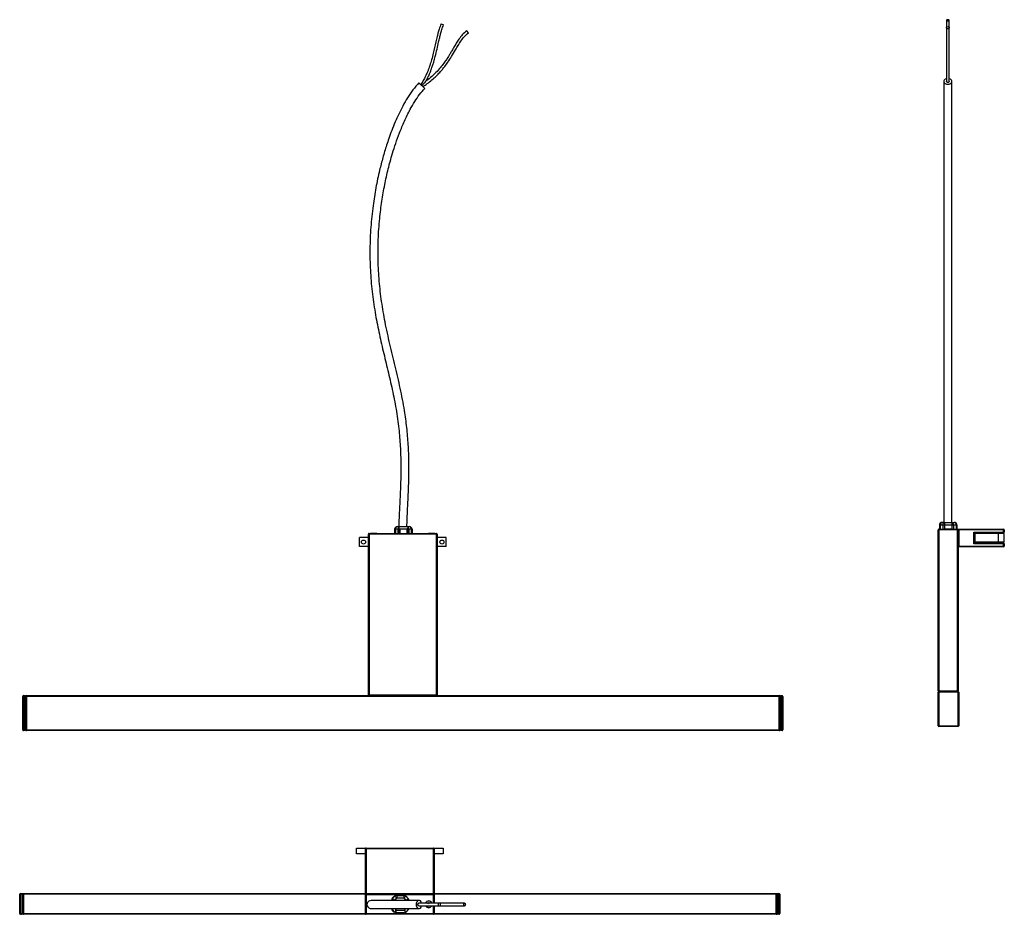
# Model space of a CAD drawing. Header units: millimetres. Extents: x -712 to 16, y -962 to -301.
import ezdxf

# ---------------------------------------------------------------- set-up
doc = ezdxf.new("R2010")
doc.units = ezdxf.units.MM

msp = doc.modelspace()

# ---------------------------------------------------------------- linework, layer by layer
at = {"color": 7, "linetype": 'Continuous', "lineweight": 25}
for p, q in [((-400.64, -303.83), (-398.8, -304.61)), ((-380.47, -310.53), (-381.7, -308.95)), ((-416.96, -347.38), (-412.66, -351.57)), ((-432.99, -675.48), (-424.09, -675.48)), ((-432.04, -675.48), (-432.04, -680.48)), ((-431.74, -675.48), (-431.74, -680.48)), ((-431.17, -677.48), (-431.74, -676.9)), ((-425.32, -676.87), (-425.92, -677.48)), ((-425.32, -675.48), (-425.32, -680.48)), ((-425.04, -675.48), (-425.04, -680.48)), ((-32.15, -674.42), (-32.15, -677.42)), ((-32.06, -673.81), (-32.06, -677.42)), ((-19.23, -674.42), (-31.95, -674.42)), ((-31.95, -674.42), (-31.95, -677.42)), ((-31.56, -674.42), (-31.56, -677.42)), ((-30.15, -672.42), (-21.23, -672.42)), ((-29.74, -674.42), (-29.74, -677.42)), ((-28.32, -672.42), (-28.32, -677.42)), ((-23.06, -672.42), (-23.06, -677.42)), ((-21.65, -674.42), (-21.65, -677.42)), ((-19.82, -674.42), (-19.82, -677.42)), ((-19.23, -674.42), (-19.23, -677.42)), ((-460.97, -690.17), (-460.97, -683.67)), ((-454.38, -683.67), (-460.97, -683.67)), ((-403.56, -680.98), (-454.38, -680.98)), ((-454.38, -799.98), (-454.38, -680.98)), ((-453.88, -680.48), (-453.88, -800.48)), ((-453.88, -680.48), (-404.06, -680.48)), ((-452.73, -680.36), (-452.73, -680.48)), ((-452.73, -680.36), (-448.03, -680.36)), ((-448.03, -680.48), (-448.03, -680.36)), ((-432.04, -677.48), (-434.99, -677.48)), ((-434.99, -677.48), (-434.99, -680.48)), ((-434.41, -677.48), (-434.41, -680.48)), ((-432.58, -677.48), (-432.58, -680.48)), ((-425.92, -677.48), (-431.17, -677.48)), ((-431.17, -677.48), (-431.17, -680.48)), ((-425.92, -677.48), (-425.92, -680.48)), ((-422.09, -677.48), (-425.04, -677.48)), ((-424.51, -677.48), (-424.51, -680.48)), ((-422.68, -677.48), (-422.68, -680.48)), ((-422.09, -677.48), (-422.09, -680.48)), ((-409.91, -680.27), (-409.91, -680.48)), ((-409.91, -680.27), (-405.21, -680.27)), ((-405.21, -680.48), (-405.21, -680.27)), ((-404.06, -800.48), (-404.06, -680.48)), ((-403.56, -680.98), (-403.56, -799.98)), ((-396.97, -683.67), (-403.56, -683.67)), ((-396.97, -690.17), (-396.97, -683.67)), ((-33.2, -796.92), (-33.2, -677.92)), ((15.8, -677.92), (-33.2, -677.92)), ((-32.7, -677.42), (-32.7, -823.22)), ((-32.7, -677.42), (-18.7, -677.42)), ((-28.14, -677.22), (-28.14, -677.42)), ((-28.14, -677.22), (-23.44, -677.22)), ((-23.44, -677.42), (-23.44, -677.22)), ((-18.7, -797.42), (-18.7, -677.42)), ((-18.2, -677.92), (-18.2, -796.92)), ((-17.7, -677.42), (-17.7, -690.42)), ((-17.7, -677.42), (15.3, -677.42)), ((-6.7, -679.62), (15.8, -679.62)), ((-6.7, -688.22), (-6.7, -679.62)), ((-6.7, -679.62), (-6.2, -680.12)), ((15.3, -680.12), (-6.2, -680.12)), ((-6.2, -680.12), (-6.2, -687.72)), ((15.8, -680.62), (-5.73, -680.62)), ((-5.73, -687.12), (-5.73, -680.62)), ((11.4, -687.12), (11.4, -680.62)), ((15.3, -680.12), (15.3, -677.42)), ((15.8, -677.92), (15.8, -679.62)), ((15.8, -687.12), (15.8, -680.62)), ((-454.38, -690.17), (-460.97, -690.17)), ((-396.97, -690.17), (-403.56, -690.17)), ((-18.2, -689.92), (15.8, -689.92)), ((15.3, -690.42), (-17.7, -690.42)), ((-6.7, -688.22), (-6.2, -687.72)), ((15.8, -688.22), (-6.7, -688.22)), ((-6.2, -687.72), (15.3, -687.72)), ((15.8, -687.12), (-5.73, -687.12)), ((15.3, -690.42), (15.3, -687.72)), ((15.8, -688.22), (15.8, -689.92)), ((-709.47, -800.48), (-709.47, -826.28)), ((-709.47, -800.48), (-708.17, -800.48)), ((-708.67, -800.98), (-708.17, -800.48)), ((-708.17, -800.48), (-708.17, -826.28)), ((-707.17, -800.48), (-707.17, -826.28)), ((-707.17, -800.48), (-150.57, -800.48)), ((-454.38, -799.98), (-403.56, -799.98)), ((-150.57, -826.28), (-150.57, -800.48)), ((-149.77, -800.48), (-148.47, -800.48)), ((-149.77, -800.48), (-149.27, -800.98)), ((-149.77, -826.28), (-149.77, -800.48)), ((-148.47, -826.28), (-148.47, -800.48)), ((-33.2, -796.92), (-18.2, -796.92)), ((-17.8, -797.92), (-33.2, -797.92)), ((-33.2, -822.72), (-33.2, -797.92)), ((-32.7, -797.42), (-18.3, -797.42)), ((-18.3, -823.22), (-18.3, -797.42)), ((-17.8, -797.92), (-17.8, -822.72)), ((-708.67, -800.98), (-709.97, -800.98)), ((-709.97, -825.78), (-709.97, -800.98)), ((-708.67, -825.78), (-708.67, -800.98)), ((-707.67, -802.28), (-708.17, -802.28)), ((-150.07, -800.98), (-707.67, -800.98)), ((-707.67, -825.78), (-707.67, -800.98)), ((-150.07, -800.98), (-150.07, -825.78)), ((-149.77, -802.28), (-150.07, -802.28)), ((-147.97, -800.98), (-149.27, -800.98)), ((-149.27, -800.98), (-149.27, -825.78)), ((-147.97, -800.98), (-147.97, -825.78)), ((-709.97, -825.78), (-708.67, -825.78)), ((-708.17, -826.28), (-709.47, -826.28)), ((-708.67, -825.78), (-708.17, -826.28)), ((-708.17, -824.48), (-707.67, -824.48)), ((-707.67, -825.78), (-150.07, -825.78)), ((-150.57, -826.28), (-707.17, -826.28)), ((-150.07, -824.48), (-149.77, -824.48)), ((-149.77, -826.28), (-149.27, -825.78)), ((-148.47, -826.28), (-149.77, -826.28)), ((-149.27, -825.78), (-147.97, -825.78)), ((-33.2, -822.72), (-17.8, -822.72)), ((-18.3, -823.22), (-32.7, -823.22)), ((-463.18, -913.11), (-399.18, -913.11)), ((-463.18, -917.51), (-463.18, -913.11)), ((-405.79, -913.61), (-456.59, -913.61)), ((-456.59, -946.61), (-456.59, -913.61)), ((-456.09, -913.11), (-456.09, -962.11)), ((-406.29, -947.11), (-406.29, -913.11)), ((-405.79, -913.61), (-405.79, -946.61)), ((-399.18, -913.11), (-399.18, -917.51)), ((-456.59, -917.51), (-463.18, -917.51)), ((-399.18, -917.51), (-405.79, -917.51)), ((-709.88, -947.21), (-712.18, -947.21)), ((-712.18, -961.61), (-712.18, -947.21)), ((-711.68, -946.71), (-711.68, -962.11)), ((-711.68, -946.71), (-456.58, -946.71)), ((-710.38, -947.21), (-710.38, -961.61)), ((-709.88, -946.71), (-709.38, -947.21)), ((-709.88, -961.61), (-709.88, -946.71)), ((-709.38, -947.21), (-709.38, -962.11)), ((-456.59, -946.61), (-405.79, -946.61)), ((-456.59, -961.61), (-456.59, -947.61)), ((-405.77, -947.61), (-456.59, -947.61)), ((-456.09, -947.11), (-406.27, -947.11)), ((-436.93, -950.95), (-436.93, -950.96)), ((-436.61, -950.56), (-434.79, -948.73)), ((-436.61, -950.56), (-435.2, -951.97)), ((-433.37, -950.14), (-435.2, -951.97)), ((-434.79, -948.73), (-433.37, -950.14)), ((-433.37, -948.14), (-433.37, -950.14)), ((-433.37, -948.14), (-428.13, -948.14)), ((-428.13, -950.14), (-433.37, -950.14)), ((-428.13, -948.14), (-428.13, -950.14)), ((-426.72, -948.73), (-428.13, -950.14)), ((-426.3, -951.97), (-428.13, -950.14)), ((-426.72, -948.73), (-424.89, -950.56)), ((-424.89, -950.56), (-426.3, -951.97)), ((-411.13, -954.19), (-410.7, -953.58)), ((-410.7, -953.58), (-410.02, -954.07)), ((-409.74, -954.02), (-409.26, -953.34)), ((-409.26, -953.34), (-408.66, -953.77)), ((-406.27, -953.87), (-406.27, -947.11)), ((-405.8, -946.71), (-150.68, -946.71)), ((-405.77, -947.61), (-405.77, -953.87)), ((-152.28, -946.71), (-152.78, -947.21)), ((-152.78, -962.11), (-152.78, -947.21)), ((-152.28, -946.71), (-152.28, -961.61)), ((-150.18, -947.21), (-152.28, -947.21)), ((-151.98, -947.21), (-151.98, -961.61)), ((-150.68, -962.11), (-150.68, -946.71)), ((-150.18, -947.21), (-150.18, -961.61)), ((-709.88, -960.11), (-710.38, -960.11)), ((-436.93, -958.24), (-436.93, -958.45)), ((-434.79, -960.47), (-436.61, -958.64)), ((-434.93, -960.45), (-434.81, -960.45)), ((-434.79, -960.47), (-434.25, -959.94)), ((-434.25, -957.87), (-434.25, -960.85)), ((-434.25, -959.45), (-433.95, -959.45)), ((-434.25, -960.45), (-433.95, -960.45)), ((-433.95, -960.97), (-433.95, -957.87)), ((-433.95, -959.06), (-427.52, -959.06)), ((-427.52, -957.87), (-427.52, -960.96)), ((-427.52, -959.45), (-427.43, -959.45)), ((-427.52, -960.45), (-427.43, -960.45)), ((-427.25, -960.85), (-427.25, -957.87)), ((-426.72, -960.47), (-427.25, -959.94)), ((-424.89, -958.64), (-426.72, -960.47)), ((-410.28, -956.05), (-410.54, -955.87)), ((-410.15, -955.87), (-410.28, -956.05)), ((-406.27, -962.11), (-406.27, -955.87)), ((-405.77, -955.87), (-405.77, -961.61)), ((-151.98, -960.11), (-152.28, -960.11)), ((-712.18, -961.61), (-710.38, -961.61)), ((-710.88, -962.11), (-711.68, -962.11)), ((-709.88, -961.61), (-152.28, -961.61)), ((-152.78, -962.11), (-709.38, -962.11)), ((-428.13, -961.06), (-433.37, -961.06)), ((-151.98, -961.61), (-150.18, -961.61)), ((-150.68, -962.11), (-151.48, -962.11))]:
    msp.add_line(p, q, dxfattribs=at)
at = {"color": 8, "linetype": 'Continuous', "lineweight": 25}
for p, q in [((-456.39, -947.21), (-709.38, -947.21)), ((-152.78, -947.21), (-405.97, -947.21)), ((-436.61, -958.64), (-435.85, -957.88)), ((-434.56, -957.87), (-434.25, -958.18)), ((-427.25, -958.18), (-426.94, -957.87)), ((-424.89, -958.64), (-425.65, -957.88))]:
    msp.add_line(p, q, dxfattribs=at)
at = {"color": 7, "linetype": 'Continuous', "lineweight": 25, "flags": 128}
for points in [[(-25.96, -301.55), (-25.58, -301.52), (-25.26, -301.44), (-25.04, -301.31), (-24.96, -301.16), (-25.04, -301.02), (-25.26, -300.89), (-25.58, -300.81), (-25.96, -300.78), (-26.35, -300.81), (-26.67, -300.89), (-26.89, -301.02), (-26.96, -301.16), (-26.89, -301.31), (-26.67, -301.44), (-26.35, -301.52), (-25.96, -301.55)], [(-25.96, -305.89), (-25.58, -305.95), (-25.26, -306.12), (-25.04, -306.38), (-24.96, -306.68), (-25.04, -306.99), (-25.26, -307.24), (-25.58, -307.42), (-25.96, -307.48), (-26.35, -307.42), (-26.67, -307.24), (-26.89, -306.99), (-26.96, -306.68), (-26.89, -306.38), (-26.67, -306.12), (-26.35, -305.95), (-25.96, -305.89)], [(-26.98, -344.45), (-26.99, -344.45), (-27.89, -344.81), (-28.56, -345.37), (-28.92, -346.05), (-28.92, -346.78), (-28.56, -347.46), (-27.89, -348.02), (-26.99, -348.38), (-25.96, -348.51)], [(-25.96, -348.51), (-24.94, -348.38), (-24.03, -348.02), (-23.36, -347.46), (-23.01, -346.78), (-23.01, -346.05), (-23.36, -345.37), (-24.03, -344.81), (-24.94, -344.45), (-24.96, -344.44)], [(-414.99, -953.86), (-415, -953.84), (-415.37, -952.94), (-415.94, -952.27), (-416.64, -951.92), (-417.39, -951.92), (-418.09, -952.27), (-418.66, -952.94), (-419.04, -953.84), (-419.16, -954.87), (-419.04, -955.9), (-418.66, -956.8), (-418.09, -957.47), (-417.39, -957.82), (-416.64, -957.82), (-415.94, -957.47), (-415.37, -956.8), (-415, -955.9), (-414.99, -955.88)], [(-401, -954.87), (-401.07, -954.49), (-401.27, -954.16), (-401.57, -953.95), (-401.93, -953.87), (-402.28, -953.95), (-402.58, -954.16), (-402.78, -954.49), (-402.85, -954.87), (-402.78, -955.25), (-402.58, -955.58), (-402.28, -955.79), (-401.93, -955.87), (-401.57, -955.79), (-401.27, -955.58), (-401.07, -955.25), (-401, -954.87)], [(-383.9, -954.87), (-383.86, -954.49), (-383.72, -954.16), (-383.53, -953.95), (-383.29, -953.87), (-383.06, -953.95), (-382.86, -954.16), (-382.73, -954.49), (-382.68, -954.87), (-382.73, -955.25), (-382.86, -955.58), (-383.06, -955.79), (-383.29, -955.87), (-383.53, -955.79), (-383.72, -955.58), (-383.86, -955.25), (-383.9, -954.87)]]:
    msp.add_lwpolyline(points, dxfattribs=at)
at = {"color": 7, "linetype": 'Continuous', "lineweight": 25}
for centre in [(-457.97, -686.92), (-399.97, -686.92)]:
    msp.add_circle(centre, 1.5, dxfattribs=at)
for centre, radius, start, end in [((-432.99, -677.48), 2, 90, 180), ((-432.64, -677.23), 1.79, 101.42175, 188.04947), ((-430.2, -677.41), 2.38, 140.753, 181.51771), ((-426.89, -677.41), 2.38, 358.48229, 39.247), ((-424.45, -677.23), 1.79, 351.95053, 78.57825), ((-424.09, -677.48), 2, 0, 90), ((-30.15, -674.42), 2, 90, 180), ((-30.15, -674.42), 1.8, 119.28457, 180), ((-29.19, -674.36), 2.38, 140.753, 181.51771), ((-29.31, -676.05), 3.63, 89.39097, 118.28961), ((-27.97, -674.17), 1.79, 101.42175, 188.04947), ((-23.42, -674.17), 1.79, 351.95053, 78.57825), ((-21.59, -674.17), 1.79, 351.95053, 78.57825), ((-21.23, -674.42), 2, 360, 90), ((-453.88, -680.98), 0.5, 90, 180), ((-404.06, -680.98), 0.5, 0, 90), ((-32.7, -677.92), 0.5, 90, 180), ((-18.7, -677.92), 0.5, 0, 90), ((-17.7, -677.92), 0.5, 90, 180), ((15.3, -677.92), 0.5, 0, 90), ((15.3, -679.62), 0.5, 270, 0), ((-17.7, -689.92), 0.5, 180, 270), ((15.3, -688.22), 0.5, 0, 90), ((15.3, -689.92), 0.5, 270, 0), ((-709.47, -800.98), 0.5, 90, 180), ((-707.17, -800.98), 0.5, 90, 180), ((-453.88, -799.98), 0.5, 180, 270), ((-404.06, -799.98), 0.5, 270, 0), ((-150.57, -800.98), 0.5, 0, 90), ((-148.47, -800.98), 0.5, 0, 90), ((-32.7, -796.92), 0.5, 180, 270), ((-32.7, -797.92), 0.5, 90, 180), ((-18.7, -796.92), 0.5, 270, 0), ((-18.3, -797.92), 0.5, 0, 90), ((-709.47, -825.78), 0.5, 180, 270), ((-707.17, -825.78), 0.5, 180, 270), ((-150.57, -825.78), 0.5, 270, 0), ((-148.47, -825.78), 0.5, 270, 0), ((-32.7, -822.72), 0.5, 180, 270), ((-18.3, -822.72), 0.5, 270, 0), ((-456.09, -913.61), 0.5, 90, 180), ((-406.29, -913.61), 0.5, 0, 90), ((-711.68, -947.21), 0.5, 90, 180), ((-710.88, -947.21), 0.5, 0, 90), ((-456.09, -946.61), 0.5, 180, 270), ((-456.09, -947.61), 0.5, 90, 180), ((-435.2, -951.97), 2, 135, 180), ((-434.93, -950.95), 2, 92.24988, 180), ((-433.37, -950.14), 2, 90, 135), ((-428.13, -950.14), 2, 45, 90), ((-426.3, -951.97), 2, 0, 45), ((-409.77, -954.7), 2.5, 19.37243, 160.35195), ((-409.77, -954.7), 2.35, 21.0315, 158.99241), ((-406.29, -946.61), 0.5, 270, 0), ((-406.27, -947.61), 0.5, 0, 90), ((-151.48, -947.21), 0.5, 90, 180), ((-150.68, -947.21), 0.5, 0, 90), ((-435.2, -957.23), 2, 198.84, 225), ((-434.93, -958.45), 2, 180, 270), ((-433.37, -959.06), 2, 225, 243.93455), ((-427.43, -958.45), 1, 270, 280.2322), ((-427.43, -958.45), 2, 270, 275.09566), ((-428.13, -959.06), 2, 296.06545, 315), ((-427.43, -958.45), 2, 300.47661, 329.52339), ((-426.3, -957.23), 2, 315, 341.12023), ((-409.77, -954.7), 2.5, 208.63291, 331.61371), ((-409.77, -954.7), 2.35, 210.47333, 324.68874), ((-711.68, -961.61), 0.5, 180, 270), ((-710.88, -961.61), 0.5, 270, 0), ((-709.38, -961.61), 0.5, 180, 270), ((-456.09, -961.61), 0.5, 180, 270), ((-433.37, -959.06), 2, 253.23002, 270), ((-428.13, -959.06), 2, 270, 287.68853), ((-406.27, -961.61), 0.5, 270, 0), ((-152.78, -961.61), 0.5, 270, 0), ((-151.48, -961.61), 0.5, 180, 270), ((-150.68, -961.61), 0.5, 270, 0)]:
    msp.add_arc(centre, radius, start, end, dxfattribs=at)
for points, knots in [([(-400.64, -303.83), (-401.13, -305.12), (-402.01, -307.43), (-402.88, -310.55), (-403.51, -313.04), (-404.02, -315.18), (-404.96, -319.35), (-406.06, -324.44), (-407.56, -330.21), (-408.61, -333.64), (-409.46, -336.1), (-410.13, -337.9), (-411.02, -340.13), (-412.23, -342.8), (-413.72, -345.76), (-414.94, -347.75), (-415.56, -348.75)], [0, 0, 0, 0, 0.086938, 0.155584, 0.204506, 0.248773, 0.294, 0.474588, 0.57692, 0.670364, 0.700847, 0.740785, 0.791242, 0.852675, 0.9256, 1, 1, 1, 1]), ([(-411.67, -346.06), (-411.13, -345), (-410.14, -343.08), (-408.99, -340.44), (-408.1, -338.2), (-406.62, -334.13), (-405.1, -328.89), (-403.6, -322.54), (-402.71, -318.48), (-402.05, -315.6), (-401.58, -313.61), (-400.94, -311.07), (-400.08, -307.96), (-399.24, -305.77), (-398.8, -304.61)], [0, 0, 0, 0, 0.08193, 0.148646, 0.198866, 0.24767, 0.446883, 0.574667, 0.697648, 0.733075, 0.777953, 0.838873, 0.913773, 1, 1, 1, 1]), ([(-26.96, -301.16), (-26.96, -302.44), (-26.96, -304.14), (-26.96, -305.9), (-26.96, -306.33)], [0, 0, 0, 0, 0.751434, 1, 1, 1, 1]), ([(-24.96, -306.33), (-24.96, -305.79), (-24.96, -304.04), (-24.96, -302.34), (-24.96, -301.16)], [0, 0, 0, 0, 0.308048, 1, 1, 1, 1]), ([(-414.08, -350.19), (-413.03, -349.48), (-410.73, -347.94), (-407.4, -345.37), (-404.29, -342.57), (-401.75, -339.95), (-399.69, -337.58), (-397.65, -335.04), (-395.35, -331.87), (-392.66, -327.75), (-390.22, -323.6), (-387.99, -319.78), (-385.96, -316.54), (-383.59, -313.28), (-381.54, -311.47), (-380.47, -310.53)], [0, 0, 0, 0, 0.072344, 0.158321, 0.240059, 0.310846, 0.366774, 0.419712, 0.4964, 0.590884, 0.700787, 0.771032, 0.843984, 0.919406, 1, 1, 1, 1]), ([(-381.7, -308.95), (-382.82, -309.93), (-384.95, -311.8), (-387.37, -315.06), (-389.34, -318.15), (-391.03, -321.03), (-392.55, -323.62), (-393.92, -325.91), (-395.14, -327.87), (-396.49, -329.94), (-398.21, -332.44), (-400.62, -335.61), (-403.68, -339.15), (-407.37, -342.71), (-410.12, -345.02), (-411.63, -346.06), (-411.68, -346.09)], [0, 0, 0, 0, 0.093161, 0.17609, 0.252049, 0.321559, 0.384358, 0.439856, 0.48768, 0.528513, 0.593796, 0.677286, 0.776324, 0.885704, 0.996676, 1, 1, 1, 1]), ([(-26.96, -306.68), (-26.96, -307.78), (-26.96, -309.85), (-26.96, -313.51), (-26.96, -316.93), (-26.96, -320.07), (-26.96, -322.82), (-26.96, -325.14), (-26.96, -327.44), (-26.96, -330.07), (-26.96, -333.29), (-26.96, -336.87), (-26.96, -340.48), (-26.96, -343.73), (-26.96, -345.63), (-26.96, -346.52)], [0, 0, 0, 0, 0.092845, 0.175872, 0.252062, 0.321046, 0.381726, 0.433277, 0.476512, 0.537357, 0.614675, 0.706055, 0.80672, 0.908598, 1, 1, 1, 1]), ([(-24.96, -346.52), (-24.96, -345.74), (-24.96, -344.13), (-24.96, -341.5), (-24.96, -338.73), (-24.96, -336.15), (-24.96, -333.82), (-24.96, -331.31), (-24.96, -328.16), (-24.96, -324.07), (-24.96, -319.95), (-24.96, -316.13), (-24.96, -312.86), (-24.96, -309.52), (-24.96, -307.65), (-24.96, -306.68)], [0, 0, 0, 0, 0.079586, 0.164319, 0.244508, 0.313622, 0.367757, 0.420139, 0.495739, 0.588752, 0.697165, 0.766876, 0.840013, 0.916747, 1, 1, 1, 1]), ([(-416.96, -347.38), (-418.51, -349.12), (-421.63, -352.63), (-425.5, -358.5), (-428.94, -364.5), (-431.92, -370.47), (-434.65, -376.55), (-437.07, -382.55), (-439.18, -388.31), (-440.89, -393.42), (-442.36, -398.14), (-443.69, -402.72), (-444.93, -407.35), (-446.77, -414.78), (-448.94, -425.06), (-451.18, -439.14), (-452.73, -454.18), (-453.39, -470.12), (-453.06, -485.96), (-451.75, -501.68), (-449.57, -516.88), (-446.72, -531.58), (-443.45, -545.82), (-439.98, -560.01), (-436.66, -574.24), (-433.82, -588.62), (-431.83, -602.6), (-430.7, -616.15), (-430.29, -629.24), (-430.42, -639.14), (-430.63, -645.79), (-430.76, -649.16), (-430.9, -652.44), (-431.05, -655.73), (-431.24, -659.43), (-431.46, -663.93), (-431.7, -669.31), (-431.91, -674.94), (-431.94, -678.72), (-431.96, -680.48)], [0, 0, 0, 0, 0.020406, 0.041034, 0.061386, 0.080977, 0.099422, 0.119686, 0.137636, 0.153074, 0.166905, 0.18083, 0.194844, 0.208925, 0.247816, 0.286739, 0.33367, 0.380116, 0.426339, 0.472283, 0.518075, 0.56074, 0.603346, 0.645957, 0.68858, 0.731288, 0.774178, 0.812128, 0.850306, 0.888736, 0.898782, 0.908614, 0.918205, 0.92753, 0.937435, 0.950702, 0.966891, 0.984663, 1, 1, 1, 1]), ([(-411.7, -346.12), (-411.7, -346.12), (-411.71, -346.13), (-411.76, -346.18), (-411.94, -346.39), (-412.81, -347.37), (-413.81, -348.45), (-414.67, -349.33), (-414.81, -349.47), (-414.81, -349.47)], [0, 0, 0, 0, 0.000904, 0.025424, 0.070858, 0.223456, 0.875895, 0.997896, 1, 1, 1, 1]), ([(-28.96, -346.42), (-28.96, -348.03), (-28.96, -351.29), (-28.96, -356.78), (-28.96, -362.47), (-28.96, -368.18), (-28.96, -374.35), (-28.96, -380.73), (-28.96, -387.08), (-28.96, -392.71), (-28.96, -397.93), (-28.96, -403.09), (-28.96, -410.68), (-28.96, -420.74), (-28.96, -434.19), (-28.96, -448.56), (-28.96, -463.8), (-28.96, -478.95), (-28.96, -493.98), (-28.96, -507.83), (-28.96, -520.42), (-28.96, -531.73), (-28.96, -542.79), (-28.96, -553.89), (-28.96, -565.41), (-28.96, -577.65), (-28.96, -589.71), (-28.96, -601.11), (-28.96, -609.46), (-28.96, -615.47), (-28.96, -619.5), (-28.96, -623.96), (-28.96, -629.2), (-28.96, -635.28), (-28.96, -642.08), (-28.96, -649.4), (-28.96, -656.97), (-28.96, -664.48), (-28.96, -669.63), (-28.96, -672.23), (-28.96, -672.42)], [0, 0, 0, 0, 0.019236, 0.03905, 0.05882, 0.078007, 0.096182, 0.119411, 0.139628, 0.156577, 0.17242, 0.188393, 0.204455, 0.242478, 0.280495, 0.326386, 0.371764, 0.41693, 0.461772, 0.506483, 0.54174, 0.576069, 0.609807, 0.643276, 0.678216, 0.715795, 0.755219, 0.787727, 0.818535, 0.830178, 0.841582, 0.854562, 0.870128, 0.888458, 0.908915, 0.930982, 0.953931, 0.976765, 0.998269, 1, 1, 1, 1]), ([(-24.96, -346.42), (-24.96, -346.51), (-24.99, -346.6), (-25.09, -346.77), (-25.16, -346.85), (-25.34, -346.99), (-25.45, -347.04), (-25.7, -347.11), (-25.83, -347.13), (-26.09, -347.13), (-26.23, -347.11), (-26.47, -347.04), (-26.58, -346.99), (-26.77, -346.85), (-26.84, -346.77), (-26.94, -346.6), (-26.96, -346.51), (-26.96, -346.42)], [0, 0, 0, 0, 0.125, 0.125, 0.25, 0.25, 0.375, 0.375, 0.5, 0.5, 0.625, 0.625, 0.75, 0.75, 0.875, 0.875, 1, 1, 1, 1]), ([(-22.96, -672.42), (-22.96, -670.67), (-22.96, -667.39), (-22.96, -662.93), (-22.96, -659.08), (-22.96, -655.56), (-22.96, -652.05), (-22.96, -643.16), (-22.96, -631.56), (-22.96, -617.28), (-22.96, -605.75), (-22.96, -594.19), (-22.96, -582.8), (-22.96, -571.73), (-22.96, -560.99), (-22.96, -550.15), (-22.96, -538.52), (-22.96, -526.16), (-22.96, -513.45), (-22.96, -503.16), (-22.96, -495.35), (-22.96, -489.93), (-22.96, -484.6), (-22.96, -479.01), (-22.96, -472.94), (-22.96, -466.12), (-22.96, -458.53), (-22.96, -450.02), (-22.96, -440.58), (-22.96, -430.19), (-22.96, -418.89), (-22.96, -406.77), (-22.96, -394.02), (-22.96, -382.1), (-22.96, -371.33), (-22.96, -363.01), (-22.96, -356.24), (-22.96, -350.96), (-22.96, -347.9), (-22.96, -346.42)], [0, 0, 0, 0, 0.015711, 0.029326, 0.039877, 0.050261, 0.060784, 0.071369, 0.129879, 0.164559, 0.199019, 0.233251, 0.268508, 0.302089, 0.334257, 0.366983, 0.401827, 0.44129, 0.480291, 0.517507, 0.534304, 0.55055, 0.566189, 0.582137, 0.600574, 0.620549, 0.643137, 0.668488, 0.696726, 0.727963, 0.76223, 0.799351, 0.839002, 0.880464, 0.912003, 0.943161, 0.963213, 0.982272, 1, 1, 1, 1]), ([(-425.88, -675.48), (-425.87, -675.02), (-425.84, -672.38), (-425.64, -668.14), (-425.4, -662.87), (-425.17, -658.27), (-424.95, -653.76), (-424.66, -647.13), (-424.39, -638.43), (-424.34, -626.99), (-424.77, -614.94), (-425.85, -602.29), (-427.78, -588.37), (-430.71, -573.23), (-434.56, -556.89), (-438.54, -540.61), (-442.03, -524.75), (-444.71, -509.23), (-446.48, -494.04), (-447.33, -478.71), (-447.22, -463.25), (-446.36, -450.77), (-445.31, -441.34), (-444.44, -435.01), (-443.43, -428.81), (-442.31, -422.78), (-441.06, -416.88), (-439.73, -411.23), (-438.22, -405.42), (-436.42, -399.15), (-434.12, -391.98), (-431.25, -384.05), (-427.74, -375.59), (-424.01, -367.93), (-420.22, -361.39), (-416.73, -356.13), (-413.99, -353.06), (-412.66, -351.57)], [0, 0, 0, 0, 0.004159, 0.023717, 0.038246, 0.051639, 0.065249, 0.078925, 0.111387, 0.143656, 0.181936, 0.220024, 0.257918, 0.308468, 0.358859, 0.409145, 0.45939, 0.50513, 0.550951, 0.59705, 0.643355, 0.690129, 0.709606, 0.728827, 0.747697, 0.766136, 0.784073, 0.802019, 0.818457, 0.838094, 0.860799, 0.886273, 0.914021, 0.943263, 0.962922, 0.982062, 1, 1, 1, 1]), ([(-452.35, -951.87), (-452.98, -951.97), (-454.03, -952.14), (-454.94, -953.12), (-455.26, -953.76), (-455.37, -954.17), (-455.39, -954.29), (-455.41, -954.37), (-455.42, -954.45), (-455.43, -954.55), (-455.45, -954.82), (-455.44, -955.28), (-455.24, -956.14), (-454.59, -957.07), (-453.5, -957.74), (-452.75, -957.83), (-452.35, -957.87)], [0, 0, 0, 0, 0.219947, 0.371701, 0.458078, 0.470337, 0.479395, 0.482983, 0.486206, 0.49321, 0.501873, 0.541691, 0.637137, 0.788046, 0.886593, 1, 1, 1, 1]), ([(-417.02, -951.87), (-418.34, -951.87), (-421.14, -951.87), (-424.81, -951.87), (-428.37, -951.87), (-432.12, -951.87), (-435.93, -951.87), (-439.63, -951.87), (-443.41, -951.87), (-446.92, -951.87), (-449.79, -951.87), (-451.67, -951.87), (-452.13, -951.87), (-452.35, -951.87)], [0, 0, 0, 0, 0.048265, 0.101472, 0.158971, 0.219926, 0.305066, 0.393242, 0.483004, 0.617731, 0.750132, 0.87792, 1, 1, 1, 1]), ([(-452.35, -957.87), (-452.18, -957.87), (-451.83, -957.87), (-450.6, -957.87), (-449.01, -957.87), (-447.14, -957.87), (-445.16, -957.87), (-443.19, -957.87), (-441.48, -957.87), (-440.08, -957.87), (-438.87, -957.87), (-437.48, -957.87), (-435.79, -957.87), (-433.74, -957.87), (-431.31, -957.87), (-428.46, -957.87), (-425.16, -957.87), (-421.47, -957.87), (-418.49, -957.87), (-417.02, -957.87)], [0, 0, 0, 0, 0.10289, 0.200241, 0.290718, 0.373042, 0.446144, 0.509383, 0.562423, 0.593371, 0.621735, 0.655109, 0.693791, 0.737421, 0.785482, 0.837188, 0.891308, 0.946221, 1, 1, 1, 1]), ([(-417.02, -955.87), (-417.11, -955.87), (-417.21, -955.84), (-417.38, -955.75), (-417.46, -955.67), (-417.6, -955.49), (-417.65, -955.38), (-417.73, -955.13), (-417.75, -955), (-417.75, -954.74), (-417.73, -954.6), (-417.65, -954.36), (-417.6, -954.25), (-417.46, -954.07), (-417.38, -953.99), (-417.21, -953.9), (-417.11, -953.87), (-417.02, -953.87)], [0, 0, 0, 0, 0.125, 0.125, 0.25, 0.25, 0.375, 0.375, 0.5, 0.5, 0.625, 0.625, 0.75, 0.75, 0.875, 0.875, 1, 1, 1, 1]), ([(-401.93, -953.87), (-402.47, -953.87), (-403.5, -953.87), (-404.55, -953.87), (-405.38, -953.87), (-406.04, -953.87), (-406.59, -953.87), (-407.15, -953.87), (-407.82, -953.87), (-408.72, -953.87), (-409.93, -953.87), (-411.61, -953.87), (-413.93, -953.87), (-416.06, -953.87), (-417.2, -953.87)], [0, 0, 0, 0, 0.095564, 0.182664, 0.258776, 0.321763, 0.370063, 0.417272, 0.477341, 0.550934, 0.638804, 0.741881, 0.86152, 1, 1, 1, 1]), ([(-417.03, -955.87), (-416.1, -955.87), (-414.32, -955.87), (-412.3, -955.87), (-410.77, -955.87), (-409.65, -955.87), (-408.83, -955.87), (-408.11, -955.87), (-407.33, -955.87), (-406.4, -955.87), (-405.3, -955.87), (-404.01, -955.87), (-402.64, -955.87), (-401.93, -955.87)], [0, 0, 0, 0, 0.11282, 0.215716, 0.30327, 0.376634, 0.436605, 0.484311, 0.551278, 0.639594, 0.746625, 0.868443, 1, 1, 1, 1]), ([(-383.29, -953.87), (-384.52, -953.87), (-386.84, -953.87), (-389.38, -953.87), (-391.48, -953.87), (-393.31, -953.87), (-394.93, -953.87), (-396.37, -953.87), (-397.86, -953.87), (-399.53, -953.87), (-400.88, -953.87), (-401.58, -953.87)], [0, 0, 0, 0, 0.154467, 0.292602, 0.41936, 0.534129, 0.635084, 0.720851, 0.792782, 0.894011, 1, 1, 1, 1]), ([(-401.58, -955.87), (-401.34, -955.87), (-400.27, -955.87), (-398.32, -955.87), (-395.66, -955.87), (-393.24, -955.87), (-391.01, -955.87), (-388.95, -955.87), (-386.52, -955.87), (-384.4, -955.87), (-383.29, -955.87)], [0, 0, 0, 0, 0.035402, 0.161163, 0.31589, 0.496235, 0.6122, 0.733861, 0.861508, 1, 1, 1, 1])]:
    msp.add_open_spline(points, degree=3, knots=knots, dxfattribs=at)

doc.saveas('drawing.dxf')
